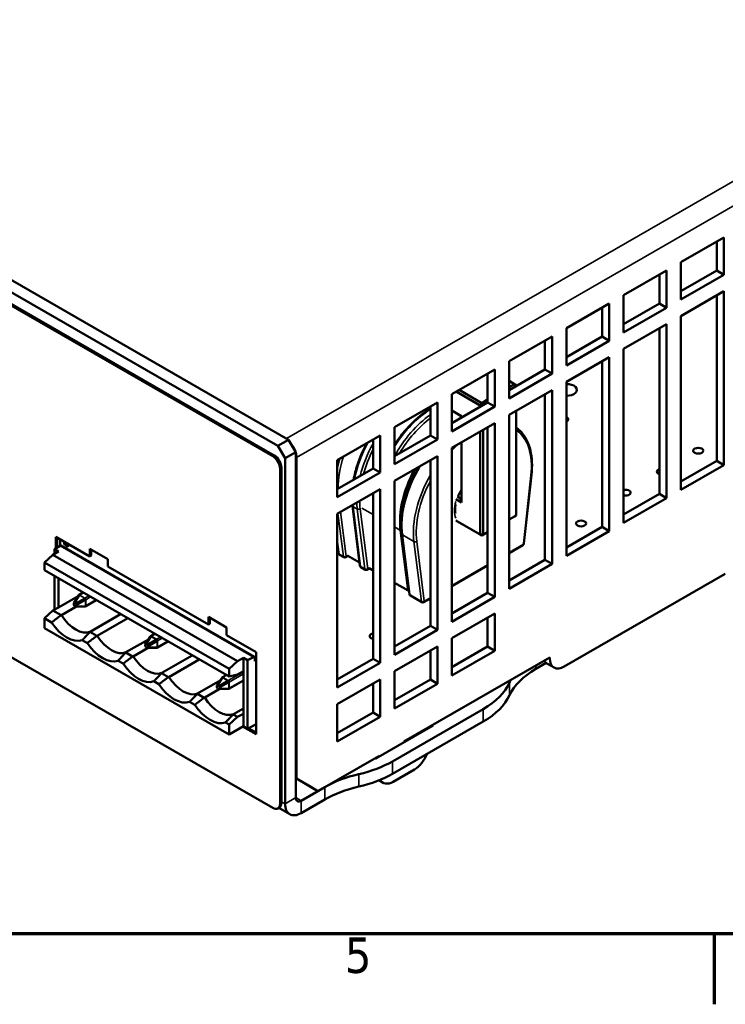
# Model space of a CAD drawing. Header units: millimetres. Extents: x -8 to 1688, y -8 to 1196.
# Tile 2 of 12: x 286 to 564, y 4 to 393. Entities that reach past the tile are written whole.
import ezdxf

# ---------------------------------------------------------------- set-up
doc = ezdxf.new("R2010")
doc.units = ezdxf.units.MM
doc.header["$LTSCALE"] = 4
for name, color, linetype, lineweight in [('Bordo (ISO)', 7, 'Continuous', 70), ('Simbolo (ISO)', 7, 'Continuous', 25), ('Visibile (ISO)', 7, 'Continuous', 50), ('Visibile sottile (ISO)', 7, 'Continuous', 35)]:
    doc.layers.add(name, color=color, linetype=linetype, lineweight=lineweight)
doc.styles.add('Testo nota (ISO)', font='tahoma.ttf')

# ---------------------------------------------------------------- blocks, each defined once
blk = doc.blocks.new('Bordi adel')
at = {"layer": 'Bordo (ISO)'}
for p, q in [((8, 8), (412, 8)), ((140, 8), (140, 1))]:
    blk.add_line(p, q, dxfattribs=at)
at = {"layer": 'Simbolo (ISO)', "insert": (104.833, 7.6), "char_height": 3.5, "attachment_point": 2, "style": 'Testo nota (ISO)'}
blk.add_mtext('5', dxfattribs=at)

msp = doc.modelspace()

# ---------------------------------------------------------------- linework, layer by layer
at = {"layer": 'Visibile (ISO)'}
for p, q in [((100.516, 394.866), (391.844, 227.102)), ((96.274, 392.423), (387.602, 224.659)), ((97.122, 386.705), (385.622, 220.569)), ((386.188, 220.895), (97.688, 387.031)), ((546.842, 297.241), (563.813, 307.014)), ((560.984, 293.927), (560.984, 305.385)), ((563.813, 307.014), (563.813, 292.298)), ((546.842, 282.525), (546.842, 297.241)), ((524.215, 284.211), (541.185, 293.984)), ((538.357, 280.897), (538.357, 292.355)), ((541.185, 293.984), (541.185, 279.268)), ((546.842, 285.783), (560.984, 293.927)), ((563.813, 292.298), (546.842, 282.525)), ((563.813, 292.298), (560.984, 293.927)), ((524.215, 269.495), (524.215, 284.211)), ((546.842, 275.985), (563.813, 285.758)), ((560.984, 218.712), (560.984, 284.129)), ((563.813, 285.758), (563.813, 217.084)), ((501.587, 271.181), (518.558, 280.953)), ((518.558, 280.953), (518.558, 266.237)), ((524.215, 272.753), (538.357, 280.897)), ((541.185, 279.268), (538.357, 280.897)), ((515.729, 267.866), (515.729, 279.325)), ((541.185, 279.268), (524.215, 269.495)), ((524.215, 262.955), (541.185, 272.727)), ((541.185, 272.727), (541.185, 204.053)), ((546.842, 207.311), (546.842, 275.985)), ((501.587, 256.465), (501.587, 271.181)), ((538.357, 205.682), (538.357, 271.099)), ((478.96, 258.15), (495.93, 267.923)), ((493.102, 254.836), (493.102, 266.294)), ((495.93, 267.923), (495.93, 253.207)), ((501.587, 259.722), (515.729, 267.866)), ((518.558, 266.237), (501.587, 256.465)), ((518.558, 266.237), (515.729, 267.866)), ((524.215, 194.281), (524.215, 262.955)), ((478.96, 243.435), (478.96, 258.15)), ((501.587, 249.924), (518.558, 259.697)), ((515.729, 192.652), (515.729, 258.068)), ((518.558, 259.697), (518.558, 191.023)), ((456.333, 245.12), (473.303, 254.893)), ((470.475, 241.806), (470.475, 253.264)), ((473.303, 254.893), (473.303, 240.177)), ((478.96, 246.692), (493.102, 254.836)), ((495.93, 253.207), (478.96, 243.435)), ((495.93, 253.207), (493.102, 254.836)), ((478.96, 250.345), (481.143, 249.088)), ((481.143, 249.088), (478.96, 247.831)), ((481.143, 249.088), (481.709, 248.76)), ((481.637, 248.234), (481.143, 249.088)), ((501.587, 181.25), (501.587, 249.924)), ((385.622, 81.586), (97.122, 247.722)), ((456.333, 230.404), (456.333, 245.12)), ((458.039, 246.103), (467.567, 240.616)), ((468.133, 241.596), (459.172, 246.756)), ((478.96, 236.894), (495.93, 246.667)), ((481.709, 248.76), (481.709, 248.275)), ((495.93, 246.667), (495.93, 177.993)), ((433.705, 232.09), (450.676, 241.863)), ((450.676, 241.863), (450.676, 227.147)), ((456.333, 233.662), (470.475, 241.806)), ((467.567, 240.616), (468.133, 241.596)), ((470.475, 242.944), (468.133, 241.596)), ((468.133, 241.596), (468.626, 240.741)), ((473.303, 240.177), (470.475, 241.806)), ((493.102, 179.622), (493.102, 245.038)), ((447.847, 228.775), (447.847, 240.234)), ((473.303, 240.177), (456.333, 230.404)), ((460.213, 236.348), (456.333, 238.583)), ((456.333, 238.58), (459.647, 236.671)), ((468.408, 240.616), (467.567, 240.616)), ((467.567, 240.616), (467.567, 240.131)), ((481.709, 238.477), (481.709, 197.093)), ((456.333, 223.864), (473.303, 233.637)), ((459.647, 236.671), (460.213, 236.348)), ((460.124, 235.845), (459.647, 236.671)), ((460.213, 235.897), (460.213, 236.348)), ((473.303, 233.637), (473.303, 164.963)), ((478.96, 168.22), (478.96, 236.894)), ((433.705, 217.374), (433.705, 232.09)), ((467.567, 230.333), (467.567, 189.601)), ((468.698, 189.601), (468.698, 230.985)), ((470.475, 166.591), (470.475, 232.008)), ((391.844, 227.102), (387.602, 224.659)), ((394.673, 222.203), (391.844, 227.102)), ((411.078, 219.06), (428.048, 228.832)), ((425.22, 215.745), (425.22, 227.203)), ((428.048, 228.832), (428.048, 214.116)), ((433.705, 220.632), (447.847, 228.775)), ((450.676, 227.147), (433.705, 217.374)), ((450.676, 227.147), (447.847, 228.775)), ((460.213, 202.338), (460.213, 226.099)), ((387.602, 224.659), (390.43, 219.76)), ((390.43, 219.76), (394.673, 222.203)), ((394.673, 222.203), (394.673, 85.672)), ((456.333, 155.19), (456.333, 223.864)), ((390.43, 219.76), (390.43, 83.229)), ((394.956, 220.077), (394.956, 93.193)), ((411.078, 204.344), (411.078, 219.06)), ((433.705, 210.834), (450.676, 220.606)), ((447.847, 153.561), (447.847, 218.978)), ((450.676, 220.606), (450.676, 151.932)), ((546.842, 210.569), (560.984, 218.712)), ((563.813, 217.084), (560.984, 218.712)), ((388.45, 215.67), (388.45, 83.227)), ((389.016, 83.553), (389.016, 215.996)), ((411.078, 207.601), (425.22, 215.745)), ((428.048, 214.116), (411.078, 204.344)), ((428.048, 214.116), (425.22, 215.745)), ((563.813, 217.084), (546.842, 207.311)), ((433.705, 142.16), (433.705, 210.834)), ((487.814, 213.162), (484.839, 186.039)), ((411.078, 197.803), (428.048, 207.576)), ((428.048, 207.576), (428.048, 138.902)), ((425.22, 140.531), (425.22, 205.947)), ((457.95, 203.641), (460.213, 202.338)), ((459.647, 203.97), (458.516, 204.621)), ((459.647, 203.97), (460.213, 204.298)), ((460.213, 202.338), (459.647, 203.97)), ((524.215, 197.538), (538.357, 205.682)), ((541.185, 204.053), (524.215, 194.281)), ((541.185, 204.053), (538.357, 205.682)), ((417.057, 201.008), (420.033, 177.312)), ((411.078, 129.129), (411.078, 197.803)), ((467.567, 189.601), (457.95, 195.139)), ((458.516, 194.81), (468.133, 189.273)), ((481.709, 197.093), (478.96, 195.51)), ((478.96, 195.508), (481.143, 196.765)), ((481.143, 196.765), (481.709, 197.093)), ((439.035, 167.519), (436.084, 191.25)), ((501.587, 184.508), (515.729, 192.652)), ((518.558, 191.023), (501.587, 181.25)), ((518.558, 191.023), (515.729, 192.652)), ((299.882, 188.744), (313.337, 180.996)), ((299.882, 184.242), (299.882, 188.744)), ((300.447, 188.418), (300.447, 184.568)), ((301.618, 187.745), (301.618, 185.239)), ((436.574, 189.769), (439.549, 166.073)), ((468.133, 189.273), (467.567, 189.601)), ((467.567, 189.601), (468.698, 189.601)), ((468.133, 189.273), (470.475, 190.621)), ((468.698, 189.601), (468.133, 189.273)), ((470.475, 190.624), (468.698, 189.601)), ((298.737, 181.628), (300.999, 182.931)), ((299.302, 183.909), (301.565, 185.212)), ((299.302, 181.954), (299.302, 183.909)), ((299.302, 183.909), (300.999, 182.931)), ((378.332, 141.274), (301.964, 185.251)), ((303.16, 186.411), (303.16, 185.832)), ((303.502, 184.365), (305.494, 185.512)), ((313.337, 183.998), (320.372, 179.947)), ((313.337, 180.996), (313.337, 183.998)), ((313.903, 183.673), (313.903, 181.322)), ((411.078, 185.94), (411.547, 182.198)), ((411.392, 183.437), (411.078, 183.618)), ((484.443, 185.433), (478.96, 182.276)), ((295.342, 178.622), (298.737, 181.628)), ((371.71, 139.606), (298.737, 181.628)), ((313.337, 180.996), (313.903, 181.322)), ((320.372, 179.947), (320.372, 176.945)), ((413.639, 180.627), (411.942, 181.605)), ((415.354, 181.155), (414.438, 180.627)), ((419.877, 178.551), (415.254, 181.213)), ((478.96, 171.478), (493.102, 179.622)), ((495.93, 177.993), (493.102, 179.622)), ((295.342, 175.493), (295.342, 178.622)), ((368.316, 136.6), (295.342, 178.622)), ((368.316, 133.471), (295.342, 175.493)), ((320.372, 176.945), (360.139, 154.044)), ((422.124, 175.741), (420.427, 176.718)), ((423.84, 176.269), (422.923, 175.741)), ((425.22, 175.474), (423.739, 176.327)), ((470.475, 177.389), (456.333, 169.246)), ((495.93, 177.993), (478.96, 168.22)), ((299.302, 159.88), (299.302, 173.213)), ((300.999, 160.858), (300.999, 172.236)), ((500.739, 137.432), (564.378, 174.079)), ((439.035, 167.519), (433.705, 170.588)), ((439.345, 167.697), (439.035, 167.519)), ((308.691, 165.287), (300.999, 160.858)), ((308.833, 165.513), (306.944, 162.506)), ((309.117, 165.678), (307.228, 162.671)), ((311.333, 164.402), (307.781, 162.353)), ((311.617, 163.91), (308.065, 161.861)), ((310.639, 166.684), (309.104, 165.8)), ((315.875, 163.669), (311.716, 161.274)), ((444.469, 162.874), (439.943, 165.48)), ((447.847, 164.359), (445.267, 162.874)), ((456.333, 158.447), (470.475, 166.591)), ((473.303, 164.963), (456.333, 155.19)), ((473.303, 164.963), (470.475, 166.591)), ((295.342, 156.549), (298.737, 159.555)), ((298.737, 159.555), (300.999, 160.858)), ((301.923, 157.72), (298.737, 159.555)), ((302.122, 157.768), (307.836, 161.059)), ((306.939, 161.942), (306.939, 162.437)), ((307.228, 162.671), (306.944, 162.506)), ((306.944, 161.868), (307.228, 161.375)), ((307.291, 162.641), (307.719, 162.395)), ((307.719, 161.087), (307.291, 161.333)), ((308.065, 161.861), (307.781, 162.353)), ((308.065, 161.222), (307.781, 161.057)), ((311.333, 161.183), (307.781, 161.057)), ((311.617, 161.348), (308.065, 161.222)), ((308.07, 161.786), (308.07, 161.291)), ((295.342, 152.695), (295.342, 156.549)), ((298.195, 154.906), (295.342, 156.549)), ((313.453, 151.243), (325.453, 158.153)), ((316.264, 149.624), (328.264, 156.535)), ((360.139, 157.047), (367.29, 152.929)), ((360.139, 154.044), (360.139, 157.047)), ((360.705, 156.721), (360.705, 154.37)), ((456.333, 148.65), (473.303, 158.422)), ((470.475, 145.335), (470.475, 156.793)), ((473.303, 158.422), (473.303, 143.706)), ((368.316, 110.672), (295.342, 152.695)), ((360.139, 154.044), (360.705, 154.37)), ((367.29, 152.929), (367.29, 149.927)), ((433.705, 145.417), (447.847, 153.561)), ((450.676, 151.932), (433.705, 142.16)), ((450.676, 151.932), (447.847, 153.561)), ((312.337, 146.762), (310.309, 147.93)), ((316.065, 149.576), (313.369, 151.128)), ((327.595, 143.099), (336.484, 148.218)), ((337.117, 149.225), (335.228, 146.218)), ((337.401, 149.39), (335.513, 146.383)), ((339.617, 148.114), (336.065, 146.065)), ((338.923, 150.397), (337.388, 149.512)), ((367.29, 149.927), (378.994, 143.187)), ((456.333, 133.934), (456.333, 148.65)), ((330.406, 141.48), (336.121, 144.771)), ((335.223, 145.654), (335.223, 146.149)), ((335.513, 146.383), (335.228, 146.218)), ((335.228, 145.58), (335.513, 145.087)), ((335.575, 146.353), (336.003, 146.107)), ((336.003, 144.799), (335.575, 145.045)), ((336.349, 145.573), (336.065, 146.065)), ((336.349, 144.934), (336.065, 144.769)), ((339.617, 144.895), (336.065, 144.769)), ((339.901, 147.622), (336.349, 145.573)), ((339.901, 145.06), (336.349, 144.934)), ((336.355, 145.498), (336.355, 145.003)), ((344.16, 147.381), (340, 144.986)), ((433.705, 135.619), (450.676, 145.392)), ((450.676, 145.392), (450.676, 130.676)), ((456.333, 137.191), (470.475, 145.335)), ((473.303, 143.706), (470.475, 145.335)), ((330.207, 141.432), (327.511, 142.984)), ((341.737, 134.955), (353.738, 141.865)), ((344.548, 133.336), (356.548, 140.247)), ((371.71, 139.606), (373.973, 140.909)), ((375.67, 139.932), (373.973, 140.909)), ((373.973, 140.909), (373.973, 135.677)), ((375.67, 139.932), (377.932, 141.235)), ((378.498, 140.906), (378.498, 139.598)), ((378.994, 143.187), (378.994, 110.702)), ((411.078, 132.387), (425.22, 140.531)), ((428.048, 138.902), (425.22, 140.531)), ((437.382, 107.814), (495.082, 141.042)), ((447.847, 132.305), (447.847, 143.763)), ((473.303, 143.706), (456.333, 133.934)), ((495.082, 141.042), (495.082, 140.715)), ((326.48, 138.618), (324.451, 139.786)), ((368.316, 136.6), (371.71, 139.606)), ((368.316, 133.471), (368.316, 136.6)), ((375.67, 139.932), (375.67, 112.789)), ((378.498, 139.598), (378.994, 139.884)), ((428.048, 138.902), (411.078, 129.129)), ((493.612, 138.873), (489.509, 136.51)), ((496.747, 137.04), (493.918, 138.668)), ((344.349, 133.288), (341.654, 134.84)), ((365.401, 132.937), (363.513, 129.93)), ((365.686, 133.103), (363.797, 130.095)), ((367.208, 134.109), (365.672, 133.225)), ((371.71, 134.374), (368.316, 133.471)), ((371.71, 134.374), (373.973, 135.677)), ((373.973, 135.677), (373.973, 118.835)), ((411.078, 122.589), (428.048, 132.362)), ((428.048, 132.362), (428.048, 117.646)), ((433.705, 120.903), (433.705, 135.619)), ((433.705, 124.161), (447.847, 132.305)), ((450.676, 130.676), (447.847, 132.305)), ((340.622, 130.474), (338.593, 131.642)), ((355.88, 126.811), (364.768, 131.93)), ((358.69, 125.192), (364.405, 128.483)), ((363.507, 129.367), (363.507, 129.862)), ((363.797, 130.095), (363.513, 129.93)), ((363.513, 129.292), (363.797, 128.799)), ((363.859, 130.066), (364.287, 129.819)), ((364.287, 128.511), (363.859, 128.758)), ((367.901, 131.827), (364.349, 129.777)), ((364.634, 129.285), (364.349, 129.777)), ((364.634, 128.646), (364.349, 128.481)), ((367.901, 128.607), (364.349, 128.481)), ((368.186, 131.334), (364.634, 129.285)), ((368.186, 128.772), (364.634, 128.646)), ((364.639, 129.21), (364.639, 128.715)), ((373.973, 131.974), (368.284, 128.698)), ((425.22, 119.275), (425.22, 130.733)), ((450.676, 130.676), (433.705, 120.903)), ((479.156, 131.089), (479.113, 130.998)), ((358.491, 125.144), (355.796, 126.696)), ((479.113, 126.093), (479.156, 126.184)), ((354.764, 122.33), (352.735, 123.498)), ((370.022, 118.667), (373.973, 120.942)), ((411.078, 107.873), (411.078, 122.589)), ((468.761, 120.672), (432.882, 100.011)), ((368.316, 114.526), (371.71, 117.532)), ((371.71, 117.532), (369.938, 118.553)), ((371.71, 117.532), (373.973, 118.835)), ((373.973, 118.835), (373.973, 113.93)), ((411.078, 111.131), (425.22, 119.275)), ((428.048, 117.646), (411.078, 107.873)), ((428.048, 117.646), (425.22, 119.275)), ((368.316, 114.526), (366.877, 115.355)), ((368.316, 110.672), (368.316, 114.526)), ((373.973, 113.93), (368.316, 110.672)), ((378.994, 110.702), (373.681, 113.762)), ((375.67, 112.789), (373.831, 113.848)), ((378.994, 114.703), (375.67, 112.789)), ((376.086, 113.029), (378.994, 111.354)), ((448.979, 114.167), (426.351, 101.136)), ((468.761, 115.767), (432.882, 95.105)), ((448.696, 114.33), (448.979, 114.167)), ((444.72, 111.714), (444.437, 111.877)), ((437.382, 107.489), (437.382, 107.814)), ((403.441, 88.269), (427.483, 102.114)), ((426.351, 101.136), (426.068, 101.299)), ((427.483, 101.788), (427.483, 102.114)), ((441.625, 96.85), (433.139, 91.964)), ((394.956, 93.193), (394.673, 93.356)), ((394.673, 93.345), (400.612, 89.898)), ((403.441, 88.269), (394.956, 93.193)), ((406.186, 89.85), (396.794, 84.441)), ((400.612, 89.898), (403.441, 88.269)), ((429.147, 91.571), (427.512, 92.513)), ((387.618, 81.39), (388.184, 81.716)), ((406.186, 84.945), (396.794, 79.536)), ((392.303, 79.095), (387.968, 81.591))]:
    msp.add_line(p, q, dxfattribs=at)
for centre, start, end in [((484.043, 186.126), 299.93599, 353.73958), ((412.341, 182.298), 187.15699, 240.06401), ((414.038, 181.321), 240.06401, 299.93599), ((420.827, 177.411), 187.15699, 240.06401), ((422.524, 176.434), 240.06401, 299.93599), ((440.343, 166.173), 187.15699, 240.06401), ((444.868, 163.567), 240.06401, 299.93599)]:
    msp.add_arc(centre, 0.8, start, end, dxfattribs=at)
for centre, major_axis, ratio, start_param, end_param in [((501.769, 246.796), (4, 0), 0.5758617, 4.6669771, 7.8993935), ((500.332, 235.129), (2, 0), 0.5758617, 5.3908916, 7.175479), ((390.713, 222.52), (2.994, -5.2), 0.5780931, 1.2334394, 1.9120206), ((390.713, 222.52), (2.994, -5.2), 0.5780931, 0.7873319, 1.1545399), ((385.622, 217.299), (1.996, -3.466), 0.5780931, 0.7873319, 2.3581282), ((386.188, 217.625), (-1.996, 3.466), 0.5780931, 3.9289245, 5.4997209), ((457.95, 207.534), (15.596, 27.082), 0.5780931, 1.6124702, 2.4992892), ((539.342, 214.485), (-2, 0), 0.5758617, 5.2275926, 7.3387781), ((524.974, 206.21), (2, 0), 0.5758617, 4.3230522, 8.2433184), ((300.912, 186.411), (-2.247, 0), 0.5758617, 4.2436051, 4.3932735), ((300.912, 186.411), (2.247, 0), 0.5758617, 6.0816999, 6.7519692), ((301.565, 184.558), (0.399, 0.693), 0.5780931, 0, 0.7834645), ((304.094, 186.037), (-1, 0), 0.5758617, 6.0816999, 8.7029965), ((306.532, 184.802), (-2.247, 0), 0.5758617, 5.4359174, 5.5614039), ((308.513, 164.86), (0.635, 0.949), 0.1191021, 6.0644735, 6.9791976), ((310.606, 163.655), (1.11, 0.641), 0.4056289, 5.8259487, 6.7406729), ((307.373, 162.139), (-0.335, 0.529), 0.5207926, 0.5336054, 0.6878823), ((307.373, 161.74), (0.313, -0.472), 0.6366524, 3.9068514, 4.0611283), ((307.332, 162.115), (0.289, -0.556), 0.5211168, 2.4574675, 2.6117444), ((307.332, 161.812), (0.251, -0.508), 0.6362929, 5.3683812, 5.5226582), ((307.677, 161.916), (0.25, -0.509), 0.637037, 2.2276177, 2.3818946), ((307.677, 161.613), (0.29, -0.556), 0.5205965, 5.5984762, 5.7527531), ((307.636, 161.988), (0.314, -0.472), 0.6374004, 0.7644328, 0.9187097), ((307.636, 161.588), (-0.336, 0.529), 0.5213154, 3.6746142, 3.8288911), ((310.606, 161.235), (1.14, 0.074), 0.1204458, 5.5879879, 6.502712), ((307.787, 162.027), (6.088, -10.572), 0.5780931, 4.7832047, 6.216237), ((304.252, 159.991), (6.757, -11.733), 0.5780931, 4.8148048, 6.1846369), ((321.93, 153.883), (6.088, -10.572), 0.5780931, 4.7832047, 6.216237), ((336.797, 148.572), (0.635, 0.949), 0.1191021, 6.0644735, 6.9791976), ((338.89, 147.367), (1.11, 0.641), 0.4056289, 5.8259487, 6.7406729), ((425.904, 149.491), (-2, 0), 0.5758617, 5.0613875, 7.5049831), ((318.394, 151.847), (6.757, -11.733), 0.5780931, 4.8148048, 6.1846369), ((335.657, 145.851), (-0.335, 0.529), 0.5207926, 0.5336054, 0.6878823), ((335.657, 145.452), (0.313, -0.472), 0.6366524, 3.9068514, 4.0611283), ((335.616, 145.827), (0.289, -0.556), 0.5211168, 2.4574675, 2.6117444), ((335.616, 145.524), (0.251, -0.508), 0.6362929, 5.3683812, 5.5226582), ((335.961, 145.628), (0.25, -0.509), 0.637037, 2.2276177, 2.3818946), ((335.961, 145.325), (0.29, -0.556), 0.5205965, 5.5984762, 5.7527531), ((335.92, 145.7), (0.314, -0.472), 0.6374004, 0.7644328, 0.9187097), ((335.92, 145.301), (-0.336, 0.529), 0.5213154, 3.6746142, 3.8288911), ((338.89, 144.947), (1.14, 0.074), 0.1204458, 5.5879879, 6.502712), ((336.072, 145.739), (6.088, -10.572), 0.5780931, 4.7832047, 6.216237), ((377.932, 140.581), (0.399, 0.693), 0.5780931, 5.4958534, 7.0666498), ((500.739, 143.972), (-3.992, -6.933), 0.5780931, 5.4958534, 7.0666498), ((332.536, 143.703), (6.757, -11.733), 0.5780931, 4.8148048, 6.1846369), ((517.793, 120.222), (-40, 0), 0.5758617, 5.4977871, 6.0213859), ((497.91, 145.601), (-3.992, -6.933), 0.5780931, 5.9604588, 6.2831853), ((350.214, 137.595), (6.088, -10.572), 0.5780931, 4.7832047, 6.216237), ((365.081, 132.284), (0.635, 0.949), 0.1191021, 6.0644735, 6.9791976), ((346.678, 135.559), (6.757, -11.733), 0.5780931, 4.8148048, 6.1846369), ((363.942, 129.564), (-0.335, 0.529), 0.5207926, 0.5336054, 0.6878823), ((363.942, 129.164), (0.313, -0.472), 0.6366524, 3.9068514, 4.0611283), ((363.9, 129.54), (0.289, -0.556), 0.5211168, 2.4574675, 2.6117444), ((363.9, 129.236), (0.251, -0.508), 0.6362929, 5.3683812, 5.5226582), ((364.246, 129.341), (0.25, -0.509), 0.637037, 2.2276177, 2.3818946), ((364.246, 129.037), (0.29, -0.556), 0.5205965, 5.5984762, 5.7527531), ((364.204, 129.412), (0.314, -0.472), 0.6374004, 0.7644328, 0.9187097), ((364.204, 129.013), (-0.336, 0.529), 0.5213154, 3.6746142, 3.8288911), ((367.174, 131.079), (1.11, 0.641), 0.4056289, 5.8259487, 6.7406729), ((367.174, 128.659), (1.14, 0.074), 0.1204458, 5.5879879, 6.502712), ((440.476, 136.96), (40, 0), 0.5758617, 5.4977871, 6.0213859), ((517.793, 125.128), (-40, 0), 0.5758617, 5.9712383, 6.0213859), ((364.356, 129.451), (6.088, -10.572), 0.5780931, 4.7832047, 6.216237), ((440.476, 132.055), (40, 0), 0.5758617, 5.4977871, 6.0213859), ((360.82, 127.415), (6.757, -11.733), 0.5780931, 4.8148048, 6.1846369), ((441.625, 103.39), (-3.992, -6.933), 0.5780931, 0.7834645, 1.834224), ((404.597, 116.299), (-40, 0), 0.5758617, 1.9534786, 2.3561945), ((434.47, 73.562), (-40, 0), 0.5758617, 5.0950713, 5.4977871), ((404.597, 111.393), (40, 0), 0.5758617, 5.0950713, 5.4977871), ((434.47, 68.657), (40, 0), 0.5758617, 1.9534786, 2.3561945), ((433.139, 98.504), (-3.992, -6.933), 0.5780931, 5.9447811, 7.0666498), ((396.794, 86.894), (-1.497, -2.6), 0.5780931, 5.4958534, 7.0666498), ((385.622, 84.856), (1.996, -3.466), 0.5780931, 5.4997209, 7.0705172), ((386.188, 85.182), (1.996, -3.466), 0.5780931, 0, 0.7873319), ((396.794, 86.894), (-4.491, -7.799), 0.5780931, 5.4958534, 7.0666498)]:
    msp.add_ellipse(centre, major_axis=major_axis, ratio=ratio, start_param=start_param, end_param=end_param, dxfattribs=at)
for centre in [(553.711, 222.759), (507.373, 194.006)]:
    msp.add_ellipse(centre, major_axis=(2, 0), ratio=0.5758617, dxfattribs=at)
for points, knots in [([(447.847, 239.378), (446.818, 238.752), (445.794, 238.05), (442.303, 235.387), (439.9, 233.075), (436.273, 228.781), (434.936, 226.98), (433.705, 225.093)], [4.74034608, 4.74034608, 4.74034608, 4.74034608, 4.87261001, 4.87261001, 5.19660239, 5.19660239, 5.40415462, 5.40415462, 5.40415462, 5.40415462]), ([(481.709, 231.89), (482.468, 231.368), (483.169, 230.752), (484.65, 229.118), (485.377, 228.033), (486.575, 225.611), (487.045, 224.273), (487.719, 221.393), (487.924, 219.85), (488.067, 216.609), (488.006, 214.911), (487.814, 213.162)], [2.40067282, 2.40067282, 2.40067282, 2.40067282, 2.53864126, 2.53864126, 2.72302174, 2.72302174, 2.90740222, 2.90740222, 3.0917827, 3.0917827, 3.27616318, 3.27616318, 3.27616318, 3.27616318]), ([(422.728, 225.769), (421.247, 222.998), (420.006, 220.117), (418.399, 215.247), (417.881, 213.257), (417.513, 211.307)], [5.55409884, 5.55409884, 5.55409884, 5.55409884, 5.84294809, 5.84294809, 6.04302859, 6.04302859, 6.04302859, 6.04302859]), ([(443.249, 216.33), (443.091, 216.057), (442.934, 215.784), (441.061, 212.441), (439.634, 209.219), (437.51, 202.781), (436.813, 199.567), (436.293, 194.146), (436.309, 191.874), (436.574, 189.769)], [5.49096789, 5.49096789, 5.49096789, 5.49096789, 5.51990876, 5.51990876, 5.84294809, 5.84294809, 6.16632716, 6.16632716, 6.41775583, 6.41775583, 6.41775583, 6.41775583]), ([(458.966, 205.003), (459.282, 205.696), (459.648, 206.378), (460.106, 207.115), (460.159, 207.198), (460.213, 207.282)], [6.90270375, 6.90270375, 6.90270375, 6.90270375, 7.12603591, 7.12603591, 7.15485649, 7.15485649, 7.15485649, 7.15485649]), ([(457.738, 197.976), (457.694, 198.22), (457.662, 198.476), (457.584, 199.528), (457.635, 200.406), (457.806, 201.368), (457.813, 201.407), (457.82, 201.446)], [6.09747202, 6.09747202, 6.09747202, 6.09747202, 6.20133629, 6.20133629, 6.50802649, 6.50802649, 6.52095364, 6.52095364, 6.52095364, 6.52095364]), ([(308.928, 165.637), (308.905, 165.611), (308.888, 165.59), (308.862, 165.557), (308.847, 165.535), (308.833, 165.513)], [-0.0045488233, -0.0045488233, -0.0045488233, -0.0045488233, -0.0023360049, -0.0023360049, -0.0000010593, -0.0000010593, -0.0000010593, -0.0000010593]), ([(309.117, 165.678), (309.129, 165.697), (309.139, 165.715), (309.152, 165.746), (309.156, 165.759), (309.157, 165.77)], [-0.0041295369, -0.0041295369, -0.0041295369, -0.0041295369, -0.0020848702, -0.0020848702, -0.0000029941, -0.0000029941, -0.0000029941, -0.0000029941]), ([(311.487, 164.428), (311.454, 164.434), (311.427, 164.432), (311.385, 164.425), (311.359, 164.417), (311.333, 164.402)], [-0.0045488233, -0.0045488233, -0.0045488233, -0.0045488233, -0.0023360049, -0.0023360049, -0.0000010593, -0.0000010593, -0.0000010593, -0.0000010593]), ([(311.617, 163.91), (311.64, 163.923), (311.66, 163.94), (311.694, 163.981), (311.707, 164.005), (311.717, 164.03)], [-0.0041295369, -0.0041295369, -0.0041295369, -0.0041295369, -0.0020848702, -0.0020848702, -0.0000029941, -0.0000029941, -0.0000029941, -0.0000029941]), ([(311.333, 161.183), (311.355, 161.184), (311.38, 161.186), (311.433, 161.193), (311.46, 161.198), (311.487, 161.203)], [0.0000011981, 0.0000011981, 0.0000011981, 0.0000011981, 0.0020076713, 0.0020076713, 0.0040506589, 0.0040506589, 0.0040506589, 0.0040506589]), ([(311.717, 161.337), (311.705, 161.342), (311.69, 161.345), (311.663, 161.348), (311.644, 161.349), (311.617, 161.348)], [0.0000047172, 0.0000047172, 0.0000047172, 0.0000047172, 0.0025631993, 0.0025631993, 0.0052628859, 0.0052628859, 0.0052628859, 0.0052628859]), ([(337.212, 149.349), (337.189, 149.324), (337.172, 149.302), (337.146, 149.269), (337.131, 149.248), (337.117, 149.225)], [-0.0045488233, -0.0045488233, -0.0045488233, -0.0045488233, -0.0023360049, -0.0023360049, -0.0000010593, -0.0000010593, -0.0000010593, -0.0000010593]), ([(337.401, 149.39), (337.413, 149.41), (337.423, 149.427), (337.437, 149.458), (337.441, 149.472), (337.442, 149.482)], [-0.0041295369, -0.0041295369, -0.0041295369, -0.0041295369, -0.0020848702, -0.0020848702, -0.0000029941, -0.0000029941, -0.0000029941, -0.0000029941]), ([(339.772, 148.14), (339.738, 148.146), (339.711, 148.144), (339.67, 148.137), (339.643, 148.13), (339.617, 148.114)], [-0.0045488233, -0.0045488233, -0.0045488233, -0.0045488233, -0.0023360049, -0.0023360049, -0.0000010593, -0.0000010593, -0.0000010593, -0.0000010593]), ([(339.617, 144.895), (339.64, 144.896), (339.664, 144.898), (339.717, 144.905), (339.745, 144.91), (339.772, 144.915)], [0.0000011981, 0.0000011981, 0.0000011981, 0.0000011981, 0.0020076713, 0.0020076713, 0.0040506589, 0.0040506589, 0.0040506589, 0.0040506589]), ([(339.901, 147.622), (339.924, 147.635), (339.944, 147.652), (339.978, 147.693), (339.992, 147.717), (340.001, 147.743)], [-0.0041295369, -0.0041295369, -0.0041295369, -0.0041295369, -0.0020848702, -0.0020848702, -0.0000029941, -0.0000029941, -0.0000029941, -0.0000029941]), ([(340.001, 145.049), (339.989, 145.054), (339.974, 145.057), (339.947, 145.06), (339.928, 145.061), (339.901, 145.06)], [0.0000047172, 0.0000047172, 0.0000047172, 0.0000047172, 0.0025631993, 0.0025631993, 0.0052628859, 0.0052628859, 0.0052628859, 0.0052628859]), ([(365.496, 133.061), (365.474, 133.036), (365.456, 133.014), (365.431, 132.981), (365.415, 132.96), (365.401, 132.937)], [-0.0045488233, -0.0045488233, -0.0045488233, -0.0045488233, -0.0023360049, -0.0023360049, -0.0000010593, -0.0000010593, -0.0000010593, -0.0000010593]), ([(365.686, 133.103), (365.698, 133.122), (365.707, 133.139), (365.721, 133.171), (365.725, 133.184), (365.726, 133.194)], [-0.0041295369, -0.0041295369, -0.0041295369, -0.0041295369, -0.0020848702, -0.0020848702, -0.0000029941, -0.0000029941, -0.0000029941, -0.0000029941]), ([(368.056, 131.852), (368.023, 131.858), (367.996, 131.856), (367.954, 131.849), (367.928, 131.842), (367.901, 131.827)], [-0.0045488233, -0.0045488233, -0.0045488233, -0.0045488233, -0.0023360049, -0.0023360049, -0.0000010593, -0.0000010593, -0.0000010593, -0.0000010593]), ([(367.901, 128.607), (367.924, 128.608), (367.949, 128.61), (368.002, 128.617), (368.029, 128.622), (368.056, 128.628)], [0.0000011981, 0.0000011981, 0.0000011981, 0.0000011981, 0.0020076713, 0.0020076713, 0.0040506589, 0.0040506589, 0.0040506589, 0.0040506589]), ([(368.186, 131.334), (368.208, 131.347), (368.228, 131.364), (368.262, 131.405), (368.276, 131.429), (368.285, 131.455)], [-0.0041295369, -0.0041295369, -0.0041295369, -0.0041295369, -0.0020848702, -0.0020848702, -0.0000029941, -0.0000029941, -0.0000029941, -0.0000029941]), ([(368.285, 128.761), (368.274, 128.766), (368.259, 128.769), (368.232, 128.772), (368.212, 128.773), (368.186, 128.772)], [0.0000047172, 0.0000047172, 0.0000047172, 0.0000047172, 0.0025631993, 0.0025631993, 0.0052628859, 0.0052628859, 0.0052628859, 0.0052628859])]:
    msp.add_open_spline(points, degree=3, knots=knots, dxfattribs=at)
for points, degree in [([(417.03, 201.231), (417.039, 201.157), (417.048, 201.082), (417.057, 201.008)], 3), ([(303.025, 186.934), (303.011, 186.928), (302.997, 186.922), (302.983, 186.915)], 3), ([(298.195, 154.906), (300.107, 156.355), (301.923, 157.72)], 2), ([(301.923, 157.72), (301.945, 157.725), (301.989, 157.736), (302.056, 157.752), (302.1, 157.763), (302.122, 157.768)], 3), ([(310.309, 147.93), (311.887, 149.572), (313.369, 151.128)], 2), ([(312.337, 146.762), (314.249, 148.211), (316.065, 149.576)], 2), ([(313.369, 151.128), (313.379, 151.141), (313.397, 151.166), (313.425, 151.205), (313.444, 151.23), (313.453, 151.243)], 3), ([(316.065, 149.576), (316.087, 149.581), (316.131, 149.592), (316.198, 149.608), (316.242, 149.619), (316.264, 149.624)], 3), ([(324.451, 139.786), (326.029, 141.428), (327.511, 142.984)], 2), ([(326.48, 138.618), (328.391, 140.067), (330.207, 141.432)], 2), ([(327.511, 142.984), (327.521, 142.997), (327.539, 143.023), (327.567, 143.061), (327.586, 143.086), (327.595, 143.099)], 3), ([(330.207, 141.432), (330.229, 141.437), (330.274, 141.448), (330.34, 141.464), (330.384, 141.475), (330.406, 141.48)], 3), ([(338.593, 131.642), (340.171, 133.284), (341.654, 134.84)], 2), ([(340.622, 130.474), (342.534, 131.924), (344.349, 133.288)], 2), ([(341.654, 134.84), (341.663, 134.853), (341.682, 134.879), (341.71, 134.917), (341.728, 134.942), (341.737, 134.955)], 3), ([(344.349, 133.288), (344.371, 133.293), (344.416, 133.304), (344.482, 133.32), (344.526, 133.331), (344.548, 133.336)], 3), ([(352.735, 123.498), (354.313, 125.14), (355.796, 126.696)], 2), ([(354.764, 122.33), (356.676, 123.78), (358.491, 125.144)], 2), ([(355.796, 126.696), (355.805, 126.709), (355.824, 126.735), (355.852, 126.773), (355.87, 126.798), (355.88, 126.811)], 3), ([(358.491, 125.144), (358.514, 125.15), (358.558, 125.16), (358.624, 125.176), (358.668, 125.187), (358.69, 125.192)], 3), ([(366.877, 115.355), (368.455, 116.996), (369.938, 118.553)], 2), ([(369.938, 118.553), (369.947, 118.565), (369.966, 118.591), (369.994, 118.629), (370.012, 118.654), (370.022, 118.667)], 3)]:
    msp.add_open_spline(points, degree=degree, dxfattribs=at)
at = {"layer": 'Visibile sottile (ISO)'}
for p, q in [((390.998, 227.589), (665.919, 385.906)), ((394.956, 220.077), (670.162, 378.557)), ((386.188, 220.895), (385.622, 220.569)), ((394.673, 220.239), (394.956, 220.077)), ((388.45, 215.67), (389.016, 215.996)), ((487.584, 212.923), (484.609, 185.801)), ((414.604, 180.995), (412.398, 198.564)), ((420.266, 177.001), (417.291, 200.697)), ((418.988, 199.72), (417.291, 200.697)), ((418.988, 199.72), (421.963, 176.024)), ((423.089, 176.108), (420.114, 199.804)), ((420.811, 200.045), (425.22, 197.506)), ((411.338, 197.953), (413.478, 180.91)), ((433.705, 192.62), (436.084, 191.25)), ((411.781, 181.887), (411.078, 187.486)), ((439.782, 165.762), (436.807, 189.458)), ((441.332, 186.852), (436.807, 189.458)), ((441.332, 186.852), (444.308, 163.156)), ((445.434, 163.241), (442.458, 186.937)), ((377.932, 141.235), (301.565, 185.212)), ((303.114, 186.152), (303.114, 185.922)), ((484.609, 185.801), (478.96, 182.547)), ((413.478, 180.91), (411.781, 181.887)), ((415.255, 181.37), (414.604, 180.995)), ((421.963, 176.024), (420.266, 177.001)), ((423.74, 176.483), (423.089, 176.108)), ((470.475, 177.661), (456.333, 169.517)), ((309.189, 165.665), (307.291, 162.641)), ((311.29, 164.455), (307.719, 162.395)), ((311.641, 163.846), (308.07, 161.786)), ((311.29, 164.455), (309.189, 165.665)), ((310.791, 166.597), (309.276, 165.724)), ((311.369, 164.519), (309.276, 165.724)), ((312.884, 165.392), (311.369, 164.519)), ((311.641, 161.417), (311.641, 163.846)), ((313.621, 164.967), (311.737, 163.882)), ((311.737, 161.462), (311.737, 163.882)), ((315.722, 163.757), (311.737, 161.462)), ((444.308, 163.156), (439.782, 165.762)), ((447.847, 164.631), (445.434, 163.241)), ((311.641, 161.417), (308.07, 161.291)), ((337.474, 149.377), (335.575, 146.353)), ((339.574, 148.167), (336.003, 146.107)), ((339.574, 148.167), (337.474, 149.377)), ((339.075, 150.309), (337.56, 149.437)), ((339.653, 148.231), (337.56, 149.437)), ((341.168, 149.104), (339.653, 148.231)), ((341.905, 148.679), (340.021, 147.594)), ((339.926, 147.558), (336.355, 145.498)), ((339.926, 145.13), (336.355, 145.003)), ((339.926, 145.13), (339.926, 147.558)), ((340.021, 145.174), (340.021, 147.594)), ((344.006, 147.469), (340.021, 145.174)), ((495.082, 140.715), (494.798, 140.878)), ((489.509, 136.51), (489.509, 137.832)), ((365.758, 133.089), (363.859, 130.066)), ((367.858, 131.879), (365.758, 133.089)), ((367.359, 134.021), (365.844, 133.149)), ((367.937, 131.943), (365.844, 133.149)), ((373.973, 135.419), (367.937, 131.943)), ((373.973, 134.57), (368.305, 131.307)), ((367.858, 131.879), (364.287, 129.819)), ((368.21, 131.27), (364.639, 129.21)), ((368.21, 128.842), (364.639, 128.715)), ((368.21, 128.842), (368.21, 131.27)), ((373.973, 132.15), (368.305, 128.887)), ((368.305, 128.887), (368.305, 131.307)), ((479.113, 126.093), (479.113, 130.998)), ((479.156, 131.089), (479.156, 126.184)), ((468.761, 120.672), (468.761, 115.767)), ((432.882, 95.105), (432.882, 100.011)), ((419.534, 94.93), (419.534, 90.025)), ((406.186, 89.85), (406.186, 84.945)), ((390.43, 83.229), (394.673, 85.672)), ((394.673, 85.663), (396.794, 84.441)), ((389.016, 83.553), (388.45, 83.227)), ((389.016, 84.044), (390.43, 83.229)), ((396.794, 84.441), (396.794, 79.536))]:
    msp.add_line(p, q, dxfattribs=at)
for centre, major_axis, ratio, start_param, end_param in [((448.899, 212.746), (16.468, 28.597), 0.5780931, 0.8285707, 1.4925652), ((450.596, 211.769), (-16.468, -28.597), 0.5780931, 4.0431496, 4.734465), ((451.162, 211.443), (16.069, 27.904), 0.5780931, 0.9295738, 1.5345976), ((465.021, 203.462), (16.069, 27.904), 0.5780931, 5.3612829, 6.2440466), ((440.414, 217.632), (16.468, 28.597), 0.5780931, 1.6077535, 2.0970659), ((442.111, 216.655), (-16.468, -28.597), 0.5780931, 4.734465, 5.1629216), ((442.677, 216.329), (16.069, 27.904), 0.5780931, 1.6571621, 1.9863319), ((465.021, 203.462), (16.069, 27.904), 0.5780931, 1.0485472, 1.1750072), ((433.626, 221.541), (-16.468, -28.597), 0.5780931, 5.0959897, 5.2355154), ((434.192, 221.216), (16.069, 27.904), 0.5780931, 1.9167197, 2.3658096), ((459.93, 206.394), (16.468, 28.597), 0.5780931, 1.5441906, 2.4888313), ((464.456, 203.788), (-16.468, -28.597), 0.5780931, 4.7170543, 5.630424), ((465.021, 203.462), (16.069, 27.904), 0.5780931, 1.6380299, 2.4888313), ((487.019, 213.249), (0.795, -0.087), 0.4930957, 5.556369, 6.2831853), ((465.021, 203.462), (-5.39, -9.359), 0.5780931, 4.6061335, 4.9068225), ((442.677, 216.329), (16.069, 27.904), 0.5780931, 2.3667687, 2.4888313), ((465.021, 203.462), (-5.39, -9.359), 0.5780931, 5.1085368, 5.88317), ((417.851, 201.107), (-0.794, -0.1), 0.6482151, 0, 0.7087239), ((440.414, 217.632), (16.468, 28.597), 0.5780931, 2.4632764, 2.4888313), ((442.111, 216.655), (-16.468, -28.597), 0.5780931, 5.5322147, 5.630424), ((419.548, 200.13), (-0.794, -0.1), 0.6482151, 0.7087239, 2.2795202), ((465.021, 203.462), (-5.39, -9.359), 0.5780931, 6.1809677, 6.3854029), ((437.367, 189.869), (-0.794, -0.1), 0.6482151, 0, 0.7087239), ((441.893, 187.263), (-0.794, -0.1), 0.6482151, 0.7087239, 2.2795202), ((484.043, 186.126), (0.399, -0.693), 0.5780931, 0, 0.7873319), ((484.043, 186.126), (0.795, -0.087), 0.4930957, 5.556369, 6.2831853), ((412.341, 182.298), (-0.794, -0.1), 0.6482151, 0, 0.7087239), ((412.341, 182.298), (-0.399, -0.693), 0.5780931, 5.630424, 6.2831853), ((414.038, 181.321), (-0.794, -0.1), 0.6482151, 0.7087239, 2.2795202), ((414.038, 181.321), (-0.399, -0.693), 0.5780931, 5.630424, 6.2831853), ((414.038, 181.321), (0.399, -0.693), 0.5780931, 0, 0.7873319), ((420.827, 177.411), (-0.794, -0.1), 0.6482151, 0, 0.7087239), ((420.827, 177.411), (-0.399, -0.693), 0.5780931, 5.630424, 6.2831853), ((422.524, 176.434), (-0.794, -0.1), 0.6482151, 0.7087239, 2.2795202), ((422.524, 176.434), (-0.399, -0.693), 0.5780931, 5.630424, 6.2831853), ((422.524, 176.434), (0.399, -0.693), 0.5780931, 0, 0.7873319), ((309.297, 165.32), (-0.44, 0.277), 0.5312454, 5.2681358, 5.4321396), ((309.276, 165.299), (-0.26, 0.451), 0.5780932, 5.4996843, 5.8276911), ((309.196, 165.476), (-0.256, -0.275), 0.3797216, 4.0336292, 4.3499486), ((311.397, 164.11), (-0.26, 0.45), 0.2067922, 5.2926206, 5.4566119), ((311.369, 164.094), (-0.259, 0.451), 0.5780976, 5.1716162, 5.499723), ((311.397, 164.11), (-0.26, 0.45), 0.2067922, 3.9713964, 4.1354001), ((311.482, 164.109), (0.361, -0.097), 0.7092709, 5.3486427, 5.6649622), ((311.369, 164.094), (-0.259, 0.451), 0.5780534, 3.9289223, 4.2569292), ((440.343, 166.173), (-0.794, -0.1), 0.6482151, 0, 0.7087239), ((440.343, 166.173), (-0.399, -0.693), 0.5780931, 5.630424, 6.2831853), ((311.397, 161.682), (-0.018, 0.52), 0.529993, 3.9959455, 4.1599368), ((311.369, 161.674), (-0.259, 0.451), 0.5780931, 3.600816, 3.9289228), ((444.868, 163.567), (-0.794, -0.1), 0.6482151, 0.7087239, 2.2795202), ((444.868, 163.567), (-0.399, -0.693), 0.5780931, 5.630424, 6.2831853), ((444.868, 163.567), (0.399, -0.693), 0.5780931, 0, 0.7873319), ((337.581, 149.032), (-0.44, 0.277), 0.5312454, 5.2681358, 5.4321396), ((337.56, 149.011), (-0.26, 0.451), 0.5780932, 5.4996843, 5.8276911), ((337.48, 149.188), (-0.256, -0.275), 0.3797216, 4.0336292, 4.3499486), ((339.682, 147.823), (-0.26, 0.45), 0.2067922, 5.2926206, 5.4566119), ((339.653, 147.806), (-0.259, 0.451), 0.5780976, 5.1716162, 5.499723), ((339.682, 147.823), (-0.26, 0.45), 0.2067922, 3.9713964, 4.1354001), ((339.682, 145.394), (-0.018, 0.52), 0.529993, 3.9959455, 4.1599368), ((339.766, 147.821), (0.361, -0.097), 0.7092709, 5.3486427, 5.6649622), ((339.653, 147.806), (-0.259, 0.451), 0.5780534, 3.9289223, 4.2569292), ((339.653, 145.386), (-0.259, 0.451), 0.5780931, 3.600816, 3.9289228), ((365.865, 132.744), (-0.44, 0.277), 0.5312454, 5.2681358, 5.4321396), ((365.844, 132.724), (-0.26, 0.451), 0.5780932, 5.4996843, 5.8276911), ((365.765, 132.901), (-0.256, -0.275), 0.3797216, 4.0336292, 4.3499486), ((367.966, 131.535), (-0.26, 0.45), 0.2067922, 5.2926206, 5.4566119), ((367.937, 131.518), (-0.259, 0.451), 0.5780976, 5.1716162, 5.499723), ((367.966, 131.535), (-0.26, 0.45), 0.2067922, 3.9713964, 4.1354001), ((367.966, 129.106), (-0.018, 0.52), 0.529993, 3.9959455, 4.1599368), ((368.051, 131.534), (0.361, -0.097), 0.7092709, 5.3486427, 5.6649622), ((367.937, 131.518), (-0.259, 0.451), 0.5780534, 3.9289223, 4.2569292), ((367.937, 129.098), (-0.259, 0.451), 0.5780931, 3.600816, 3.9289228)]:
    msp.add_ellipse(centre, major_axis=major_axis, ratio=ratio, start_param=start_param, end_param=end_param, dxfattribs=at)
for points in [[(311.369, 164.519), (311.355, 164.511), (311.328, 164.492), (311.302, 164.468), (311.29, 164.455)], [(311.737, 161.462), (311.723, 161.454), (311.693, 161.438), (311.659, 161.424), (311.641, 161.417)], [(339.653, 148.231), (339.639, 148.223), (339.612, 148.204), (339.586, 148.18), (339.574, 148.167)], [(340.021, 145.174), (340.007, 145.166), (339.977, 145.151), (339.943, 145.137), (339.926, 145.13)], [(367.937, 131.943), (367.923, 131.935), (367.896, 131.916), (367.87, 131.893), (367.858, 131.879)], [(368.305, 128.887), (368.291, 128.879), (368.261, 128.863), (368.227, 128.849), (368.21, 128.842)]]:
    msp.add_open_spline(points, degree=3, knots=[0.00001005, 0.00001005, 0.00001005, 0.00001005, 0.5, 1, 1, 1, 1], dxfattribs=at)

# ---------------------------------------------------------------- block references
at = {"xscale": 4, "yscale": 4, "zscale": 4}
msp.add_blockref('Bordi adel', (0, 0), dxfattribs=at)

doc.saveas('drawing.dxf')
